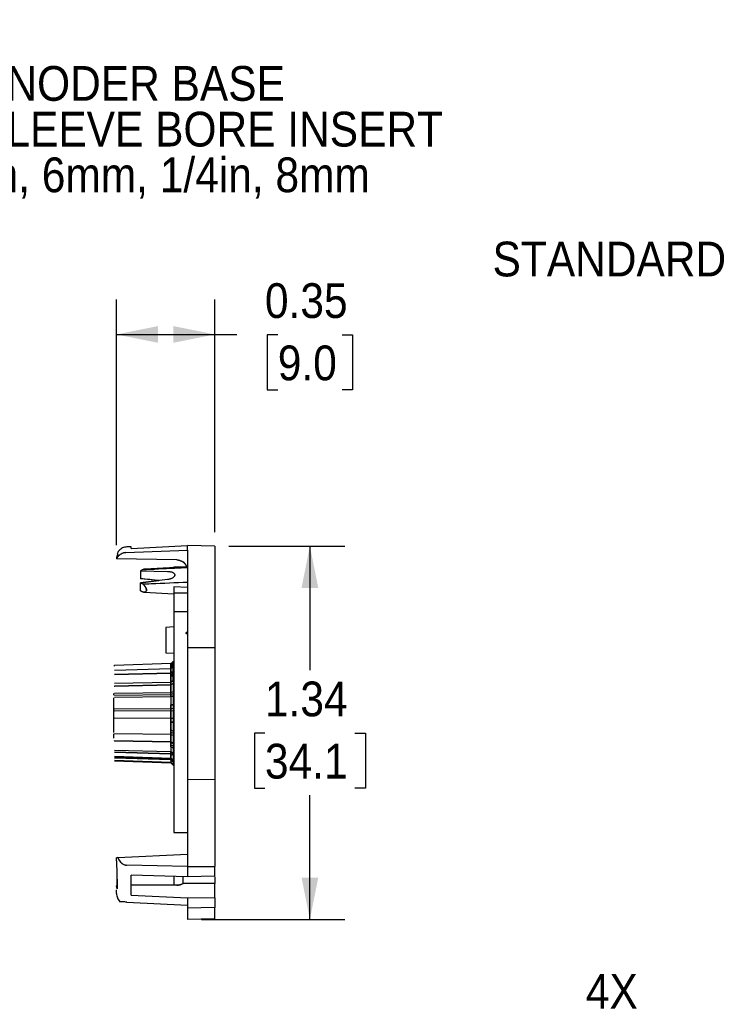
# Model space of a CAD drawing. Header units: inches. Extents: x 0.2 to 11, y 0 to 8.2.
# Tile 19 of 24: x 3.5 to 6, y 4.7 to 8.2. Entities that reach past the tile are written whole.
import ezdxf

# ---------------------------------------------------------------- set-up
doc = ezdxf.new("R2010")
doc.units = ezdxf.units.IN
doc.header["$MEASUREMENT"] = 0
doc.linetypes.add('SLD-Solid', pattern=[0])
doc.layers.add('DIMENSIONS', color=140, linetype='SLD-Solid', lineweight=25)
doc.layers.add('TEXT', color=140, linetype='SLD-Solid', lineweight=25)
doc.styles.add('SLDTEXTSTYLE0', font='GOTHIC.TTF', dxfattribs={"width": 0.913})
doc.dimstyles.new('SLDDIMSTYLE1', dxfattribs={"dimtxt": 0.125, "dimasz": 0.15, "dimexe": 0, "dimexo": 0.0625, "dimgap": 0.03125, "dimtad": 0, "dimtih": 1, "dimtoh": 1, "dimrnd": 1e-09, "dimzin": 12, "dimdsep": 46, "dimtxsty": 'SLDTEXTSTYLE0', "dimsah": 1, "dimcen": 0.09, "dimadec": 0, "dimazin": 3, "dimtfac": 1, "dimtofl": 0, "dimtmove": 0, "dimatfit": 3, "dimfxl": 0, "dimfrac": 2, "dimtolj": 1, "dimtzin": 12, "dimarcsym": 0})
doc.dimstyles.new('SLDDIMSTYLE5', dxfattribs={"dimtxt": 0.125, "dimasz": 0.15, "dimexe": 0, "dimexo": 0.0625, "dimgap": 0.03125, "dimtad": 0, "dimtih": 1, "dimtoh": 1, "dimrnd": 1e-09, "dimdsep": 46, "dimtxsty": 'SLDTEXTSTYLE0', "dimsah": 1, "dimcen": 0.09, "dimadec": 0, "dimazin": 2, "dimtfac": 1, "dimtofl": 0, "dimtmove": 0, "dimatfit": 3, "dimfxl": 0, "dimfrac": 2, "dimtolj": 1, "dimtzin": 12, "dimarcsym": 0})
doc.dimstyles.new('SLDDIMSTYLE9', dxfattribs={"dimtxt": 0.125, "dimasz": 0.15, "dimexe": 0, "dimexo": 0.0625, "dimgap": 0.03125, "dimtad": 0, "dimtih": 1, "dimtoh": 1, "dimrnd": 1e-09, "dimdsep": 46, "dimtxsty": 'SLDTEXTSTYLE0', "dimsah": 1, "dimcen": 0, "dimadec": 0, "dimazin": 2, "dimtfac": 1, "dimtofl": 0, "dimtmove": 0, "dimatfit": 3, "dimfxl": 0, "dimfrac": 2, "dimtolj": 1, "dimtzin": 12, "dimarcsym": 0})

# ---------------------------------------------------------------- blocks, each defined once
blk = doc.blocks.new('SW_NOTE_0')
at = {"layer": 'TEXT', "color": 0, "char_height": 0.125, "attachment_point": 1, "style": 'SLDTEXTSTYLE0'}
for s, insert in [('NOTE:', (0, 0.1597)), ('SELECT AND INSTALL DESIRED ENODER BASE', (0, -0.0047)), ('SELECT AND INSTALL DESIRED SLEEVE BORE INSERT', (0, -0.1691)), ('2mm, 3mm, 3/8in, 4mm, 3/16in, 5mm, 6mm, 1/4in, 8mm', (0, -0.3334))]:
    blk.add_mtext(s, dxfattribs=dict(at, insert=insert))
blk = doc.blocks.new('_D_5')
at = {"layer": 'DIMENSIONS'}
for p, q in [((4.2398, 6.3134), (4.6559, 6.3134)), ((4.5309, 6.3134), (4.5309, 5.8672)), ((4.3693, 5.6415), (4.3312, 5.6415)), ((4.3312, 5.6415), (4.3312, 5.443)), ((4.6926, 5.6415), (4.7307, 5.6415)), ((4.7307, 5.6415), (4.7307, 5.443)), ((4.3312, 5.443), (4.3693, 5.443)), ((4.5309, 4.9715), (4.5309, 5.4176)), ((4.7307, 5.443), (4.6926, 5.443)), ((4.1414, 4.9715), (4.6559, 4.9715))]:
    blk.add_line(p, q, dxfattribs=at)
for points in [[(4.5309, 6.3134), (4.5009, 6.1634), (4.5609, 6.1634)], [(4.5309, 4.9715), (4.5609, 5.1215), (4.5009, 5.1215)]]:
    blk.add_solid(points, dxfattribs=at)
at = {"layer": 'DIMENSIONS', "char_height": 0.125, "attachment_point": 1, "style": 'SLDTEXTSTYLE0'}
for s, insert in [('1.34', (4.3693, 5.8265)), ('34.1', (4.3693, 5.6027))]:
    blk.add_mtext(s, dxfattribs=dict(at, insert=insert))
blk = doc.blocks.new('_D_6')
at = {"layer": 'DIMENSIONS'}
for p, q in [((3.8355, 6.3174), (3.8355, 7.1995)), ((4.1898, 6.3634), (4.1898, 7.1995)), ((3.8355, 7.0745), (4.1898, 7.0745)), ((4.1898, 7.0745), (4.2678, 7.0745)), ((4.4155, 7.0735), (4.3774, 7.0735)), ((4.3774, 7.0735), (4.3774, 6.8751)), ((4.6464, 7.0735), (4.6845, 7.0735)), ((4.6845, 7.0735), (4.6845, 6.8751)), ((4.3774, 6.8751), (4.4155, 6.8751)), ((4.6845, 6.8751), (4.6464, 6.8751))]:
    blk.add_line(p, q, dxfattribs=at)
for points in [[(3.8355, 7.0745), (3.9855, 7.0445), (3.9855, 7.1045)], [(4.1898, 7.0745), (4.0398, 7.1045), (4.0398, 7.0445)]]:
    blk.add_solid(points, dxfattribs=at)
at = {"layer": 'DIMENSIONS', "char_height": 0.125, "attachment_point": 1, "style": 'SLDTEXTSTYLE0'}
for s, insert in [('0.35', (4.3693, 7.2586)), ('9.0', (4.4155, 7.0347))]:
    blk.add_mtext(s, dxfattribs=dict(at, insert=insert))
blk = doc.blocks.new('_D_15')
at = {"layer": 'DIMENSIONS'}
for p, q in [((4.9323, 4.0114), (5.0825, 4.5719)), ((5.0825, 4.5719), (5.3012, 4.5719)), ((5.5042, 4.4286), (5.4661, 4.4286)), ((5.4661, 4.4286), (5.4661, 4.2301)), ((5.7351, 4.4286), (5.7731, 4.4286)), ((5.7731, 4.4286), (5.7731, 4.2301)), ((5.4661, 4.2301), (5.5042, 4.2301)), ((5.7731, 4.2301), (5.7351, 4.2301))]:
    blk.add_line(p, q, dxfattribs=at)
blk.add_solid([(4.9323, 4.0114), (5.0001, 4.1485), (4.9421, 4.164)], dxfattribs=at)
at = {"layer": 'DIMENSIONS', "char_height": 0.125, "attachment_point": 1, "style": 'SLDTEXTSTYLE0'}
for s, insert in [('4X', (5.5226, 4.7753)), ('%%c', (5.3637, 4.6136)), ('0.08', (5.5522, 4.6136)), ('2.0', (5.5042, 4.3898))]:
    blk.add_mtext(s, dxfattribs=dict(at, insert=insert))

msp = doc.modelspace()

# ---------------------------------------------------------------- linework, layer by layer
for p, q in [((3.8886, 6.3114), (3.8726, 6.3105)), ((3.8886, 6.3114), (3.8726, 6.3105)), ((3.8886, 6.3053), (4.0914, 6.3155)), ((3.8886, 6.3053), (4.0914, 6.3155)), ((3.8886, 6.3053), (3.8886, 6.3114)), ((3.8886, 6.3053), (3.8886, 6.3114)), ((4.0914, 6.2987), (4.0914, 6.3155)), ((4.1898, 6.3134), (4.0914, 6.3153)), ((4.1898, 6.3134), (4.0914, 6.3153)), ((4.1898, 6.3134), (4.1898, 5.9468)), ((4.1898, 6.3134), (4.1898, 5.9478)), ((4.0527, 6.2636), (3.8355, 6.2674)), ((3.8381, 6.2858), (3.8406, 6.2845)), ((3.8696, 6.2899), (4.0914, 6.2987)), ((3.8696, 6.2899), (4.0914, 6.2987)), ((4.0914, 6.2985), (4.0914, 6.2987)), ((4.0914, 6.2985), (4.0914, 5.9472)), ((4.0914, 6.2353), (3.9296, 6.2278)), ((4.0914, 6.2387), (3.9383, 6.2307)), ((4.0914, 6.2387), (3.9385, 6.2307)), ((4.0414, 6.2393), (4.0914, 6.2393)), ((4.0414, 6.2393), (4.0414, 6.2361)), ((4.0414, 6.2393), (4.0414, 6.2361)), ((3.9296, 6.2278), (3.9221, 6.2243)), ((3.9221, 6.2243), (4.0195, 6.2226)), ((3.9221, 6.2243), (3.9221, 6.1963)), ((3.9221, 6.2243), (4.0195, 6.2226)), ((3.9883, 6.1892), (3.9221, 6.1963)), ((4.0195, 6.1931), (3.9221, 6.181)), ((4.0195, 6.1931), (3.9221, 6.181)), ((3.9221, 6.181), (3.9883, 6.1892)), ((3.9221, 6.1531), (3.9221, 6.181)), ((3.9221, 6.181), (3.929, 6.1774)), ((3.929, 6.1774), (4.0914, 6.1842)), ((4.0914, 6.1646), (4.0414, 6.1666)), ((4.0414, 6.1666), (4.0414, 6.1451)), ((4.0914, 6.1646), (4.0414, 6.1666)), ((3.9221, 6.1531), (3.9266, 6.1503)), ((3.9348, 6.1477), (4.0414, 6.1421)), ((3.9348, 6.1477), (4.0414, 6.1421)), ((4.0414, 6.1451), (4.0914, 6.1451)), ((4.0914, 6.0773), (4.0414, 6.0773)), ((4.0414, 6.0773), (4.0414, 5.9348)), ((4.0414, 6.0229), (4.0126, 6.0214)), ((4.0414, 6.0229), (4.0126, 6.0214)), ((4.0126, 6.0214), (4.0126, 5.9297)), ((4.1898, 5.9478), (4.0914, 5.9472)), ((4.1898, 5.9478), (4.1898, 5.8345)), ((4.0126, 5.9297), (4.0414, 5.9282)), ((4.0126, 5.9297), (4.0414, 5.9282)), ((4.0414, 5.9348), (4.0414, 5.9038)), ((4.0914, 5.9472), (4.0914, 5.8345)), ((4.031, 5.8911), (3.8282, 5.884)), ((4.0316, 5.8917), (4.031, 5.8911)), ((4.031, 5.8911), (4.031, 5.8492)), ((4.031, 5.8878), (4.031, 5.8568)), ((4.031, 5.8869), (4.031, 5.7798)), ((4.031, 5.8243), (4.031, 5.8868)), ((4.031, 5.8851), (4.031, 5.787)), ((4.031, 5.8725), (4.0392, 5.8802)), ((4.0392, 5.892), (4.0316, 5.8844)), ((4.0334, 5.8917), (4.0316, 5.8917)), ((4.0316, 5.8844), (4.0316, 5.8917)), ((4.0316, 5.8797), (4.0392, 5.8863)), ((4.0316, 5.8724), (4.0316, 5.8859)), ((4.0316, 5.8769), (4.0392, 5.8833)), ((4.0392, 5.8798), (4.0316, 5.8724)), ((4.0316, 5.8485), (4.0316, 5.8797)), ((4.0316, 5.8432), (4.0316, 5.8769)), ((4.032, 5.8917), (4.0392, 5.8989)), ((4.0392, 5.8948), (4.0324, 5.8879)), ((4.0328, 5.8903), (4.0392, 5.8965)), ((4.0329, 5.8904), (4.0392, 5.8965)), ((4.0392, 5.8975), (4.0333, 5.8916)), ((4.0392, 5.8975), (4.0333, 5.8916)), ((4.0392, 5.8975), (4.0333, 5.8916)), ((4.0392, 5.8975), (4.0333, 5.8916)), ((4.0392, 5.8989), (4.0414, 5.899)), ((4.0414, 5.8975), (4.0392, 5.8975)), ((4.0414, 5.8975), (4.0392, 5.8975)), ((4.0414, 5.8975), (4.0392, 5.8975)), ((4.0414, 5.8975), (4.0392, 5.8975)), ((4.0392, 5.8965), (4.0392, 5.8975)), ((4.0392, 5.8965), (4.0392, 5.8975)), ((4.0392, 5.8975), (4.0392, 5.8863)), ((4.0392, 5.8975), (4.0392, 5.8833)), ((4.0414, 5.8966), (4.0392, 5.8965)), ((4.0392, 5.8965), (4.0414, 5.8966)), ((4.0392, 5.8948), (4.0392, 5.8631)), ((4.0392, 5.8948), (4.0414, 5.8948)), ((4.0392, 5.8948), (4.0414, 5.8948)), ((4.0392, 5.8948), (4.0414, 5.8948)), ((4.0414, 5.8948), (4.0392, 5.8948)), ((4.0414, 5.8921), (4.0392, 5.892)), ((4.0392, 5.892), (4.0392, 5.8522)), ((4.0392, 5.8863), (4.0414, 5.8864)), ((4.0392, 5.8833), (4.0414, 5.8834)), ((4.0392, 5.8802), (4.0392, 5.8297)), ((4.0392, 5.8802), (4.0414, 5.8802)), ((4.0414, 5.8798), (4.0392, 5.8798)), ((4.0392, 5.8289), (4.0392, 5.8798)), ((4.0414, 5.9038), (4.0414, 5.2837)), ((4.031, 5.8725), (3.8282, 5.8658)), ((4.031, 5.8568), (3.8282, 5.8513)), ((4.031, 5.8568), (3.8282, 5.8513)), ((4.031, 5.8568), (3.8282, 5.8513)), ((3.8282, 5.8513), (4.031, 5.8568)), ((4.031, 5.8725), (4.031, 5.6945)), ((4.031, 5.8568), (4.0392, 5.8631)), ((4.031, 5.8568), (4.0392, 5.8631)), ((4.031, 5.8568), (4.0392, 5.8631)), ((4.0392, 5.8631), (4.031, 5.8568)), ((4.0392, 5.8551), (4.0316, 5.8485)), ((4.0392, 5.8497), (4.0316, 5.8432)), ((4.0392, 5.8631), (4.0414, 5.8631)), ((4.0392, 5.8631), (4.0414, 5.8631)), ((4.0392, 5.8631), (4.0414, 5.8631)), ((4.0414, 5.8631), (4.0392, 5.8631)), ((4.0414, 5.8552), (4.0392, 5.8551)), ((4.0392, 5.8551), (4.0392, 5.7899)), ((4.0414, 5.8498), (4.0392, 5.8497)), ((4.0392, 5.8497), (4.0392, 5.7823)), ((3.8278, 5.8096), (3.8282, 5.8096)), ((3.8279, 5.8096), (3.8282, 5.8096)), ((3.8279, 5.8096), (3.8282, 5.8096)), ((3.8279, 5.8096), (3.8282, 5.8096)), ((3.8282, 5.8202), (4.031, 5.8243)), ((3.8282, 5.8096), (4.031, 5.8141)), ((3.8282, 5.8096), (4.031, 5.8141)), ((3.8282, 5.8096), (4.031, 5.8141)), ((4.031, 5.8141), (3.8282, 5.8096)), ((4.031, 5.8243), (4.0392, 5.8289)), ((4.0392, 5.8194), (4.031, 5.8141)), ((4.0392, 5.8194), (4.031, 5.8141)), ((4.0392, 5.8194), (4.031, 5.8141)), ((4.031, 5.8141), (4.0392, 5.8194)), ((4.031, 5.8141), (4.031, 5.6094)), ((4.0316, 5.8259), (4.0392, 5.8297)), ((4.0316, 5.7711), (4.0316, 5.8259)), ((4.0392, 5.8297), (4.0414, 5.8297)), ((4.0414, 5.829), (4.0392, 5.8289)), ((4.0414, 5.8195), (4.0392, 5.8194)), ((4.0414, 5.8195), (4.0392, 5.8194)), ((4.0414, 5.8195), (4.0392, 5.8194)), ((4.0392, 5.8194), (4.0414, 5.8195)), ((4.0392, 5.8194), (4.0392, 5.7433)), ((4.0914, 5.8345), (4.0914, 5.5892)), ((4.1898, 5.8345), (4.1898, 5.5892)), ((3.8263, 5.777), (3.8263, 5.7839)), ((3.8263, 5.7774), (3.8263, 5.7839)), ((3.8282, 5.7846), (4.031, 5.787)), ((3.8282, 5.7776), (4.031, 5.7798)), ((4.031, 5.7718), (3.8282, 5.7689)), ((4.0392, 5.7899), (4.031, 5.787)), ((4.0392, 5.7823), (4.031, 5.7798)), ((4.031, 5.7718), (4.0392, 5.7752)), ((4.031, 5.7718), (4.031, 5.5744)), ((4.0392, 5.7749), (4.0316, 5.7711)), ((4.0414, 5.7899), (4.0392, 5.7899)), ((4.0414, 5.7823), (4.0392, 5.7823)), ((4.0392, 5.7752), (4.0392, 5.6934)), ((4.0392, 5.7752), (4.0414, 5.7752)), ((4.0414, 5.775), (4.0392, 5.7749)), ((4.0392, 5.7749), (4.0392, 5.6931)), ((3.8263, 5.6435), (3.8263, 5.7678)), ((4.0316, 5.6803), (4.0316, 5.7433)), ((4.0316, 5.7433), (4.0392, 5.7433)), ((4.0414, 5.7433), (4.0392, 5.7433)), ((4.0414, 5.7433), (4.0392, 5.7433)), ((4.0414, 5.7433), (4.0392, 5.7433)), ((4.0392, 5.7433), (4.0414, 5.7433)), ((4.031, 5.7289), (3.8282, 5.7276)), ((4.031, 5.7209), (3.8282, 5.72)), ((4.031, 5.7289), (4.0392, 5.7303)), ((4.031, 5.7289), (4.031, 5.551)), ((4.031, 5.7209), (4.0392, 5.722)), ((4.031, 5.7209), (4.031, 5.5478)), ((4.0392, 5.7303), (4.0392, 5.6485)), ((4.0392, 5.7303), (4.0414, 5.7303)), ((4.0392, 5.722), (4.0392, 5.6407)), ((4.0392, 5.722), (4.0414, 5.722)), ((3.8282, 5.6958), (4.031, 5.6945)), ((4.0392, 5.6931), (4.031, 5.6945)), ((4.0316, 5.6954), (4.0392, 5.6934)), ((4.0316, 5.6347), (4.0316, 5.6954)), ((4.0392, 5.6803), (4.0316, 5.6803)), ((4.0392, 5.6934), (4.0414, 5.6934)), ((4.0414, 5.6931), (4.0392, 5.6931)), ((4.0392, 5.6803), (4.0392, 5.6041)), ((4.0392, 5.6803), (4.0414, 5.6803)), ((4.0392, 5.6803), (4.0414, 5.6803)), ((4.0392, 5.6803), (4.0414, 5.6803)), ((4.0414, 5.6803), (4.0392, 5.6803)), ((3.8263, 5.6235), (3.8263, 5.6386)), ((4.031, 5.6364), (3.8282, 5.6389)), ((4.031, 5.6364), (4.031, 5.5342)), ((4.031, 5.6364), (4.0392, 5.6335)), ((4.0316, 5.6523), (4.0392, 5.6485)), ((4.0316, 5.5976), (4.0316, 5.6523)), ((4.0316, 5.6448), (4.0392, 5.6407)), ((4.0316, 5.5915), (4.0316, 5.6448)), ((4.0392, 5.6327), (4.0316, 5.6347)), ((4.0392, 5.6485), (4.0414, 5.6484)), ((4.0392, 5.6407), (4.0414, 5.6407)), ((4.0392, 5.6335), (4.0392, 5.5683)), ((4.0392, 5.6335), (4.0414, 5.6335)), ((4.0392, 5.6327), (4.0392, 5.5677)), ((4.0414, 5.6326), (4.0392, 5.6327)), ((3.8282, 5.6139), (3.8279, 5.614)), ((3.8282, 5.6139), (3.8279, 5.614)), ((4.031, 5.6094), (3.8282, 5.6139)), ((4.031, 5.6094), (3.8282, 5.6139)), ((4.031, 5.6094), (3.8282, 5.6139)), ((3.8282, 5.6139), (4.031, 5.6094)), ((4.031, 5.6094), (4.0392, 5.6041)), ((4.031, 5.6094), (4.0392, 5.6041)), ((4.031, 5.6094), (4.0392, 5.6041)), ((4.0392, 5.6041), (4.031, 5.6094)), ((4.0392, 5.5938), (4.0316, 5.5976)), ((4.0392, 5.6041), (4.0414, 5.6041)), ((4.0392, 5.6041), (4.0414, 5.6041)), ((4.0392, 5.6041), (4.0414, 5.6041)), ((4.0414, 5.6041), (4.0392, 5.6041)), ((4.0392, 5.5938), (4.0392, 5.5433)), ((4.0414, 5.5937), (4.0392, 5.5938)), ((3.8282, 5.5803), (4.031, 5.5744)), ((3.8282, 5.5722), (4.031, 5.5667)), ((3.8282, 5.5722), (4.031, 5.5667)), ((3.8282, 5.5722), (4.031, 5.5667)), ((4.031, 5.5667), (3.8282, 5.5722)), ((4.0392, 5.5677), (4.031, 5.5744)), ((4.0392, 5.5605), (4.031, 5.5667)), ((4.031, 5.5667), (4.031, 5.5342)), ((4.0392, 5.5605), (4.031, 5.5667)), ((4.0392, 5.5605), (4.031, 5.5667)), ((4.0392, 5.5605), (4.031, 5.5667)), ((4.0392, 5.5875), (4.0316, 5.5915)), ((4.0316, 5.575), (4.0392, 5.5683)), ((4.0316, 5.5438), (4.0316, 5.575)), ((4.0392, 5.5875), (4.0392, 5.54)), ((4.0414, 5.5874), (4.0392, 5.5875)), ((4.0392, 5.5683), (4.0414, 5.5683)), ((4.0414, 5.5676), (4.0392, 5.5677)), ((4.0414, 5.5604), (4.0392, 5.5605)), ((4.0392, 5.5605), (4.0392, 5.5288)), ((4.0414, 5.5604), (4.0392, 5.5605)), ((4.0414, 5.5604), (4.0392, 5.5605)), ((4.0392, 5.5605), (4.0414, 5.5604)), ((4.0914, 5.5892), (4.0914, 5.4739)), ((4.1898, 5.5892), (4.1898, 5.4733)), ((3.8282, 5.5577), (4.031, 5.551)), ((3.8282, 5.5545), (4.031, 5.5478)), ((4.031, 5.5447), (3.8282, 5.5512)), ((4.031, 5.5351), (3.8282, 5.5421)), ((4.031, 5.5345), (3.8282, 5.5415)), ((3.8282, 5.5413), (4.031, 5.5342)), ((3.8282, 5.5413), (4.031, 5.5342)), ((3.8282, 5.5413), (4.031, 5.5342)), ((3.8282, 5.5413), (4.031, 5.5342)), ((3.8282, 5.5413), (4.031, 5.5342)), ((3.8282, 5.5413), (4.031, 5.5342)), ((3.8282, 5.5413), (4.031, 5.5342)), ((3.8282, 5.5413), (4.031, 5.5342)), ((4.0392, 5.5433), (4.031, 5.551)), ((4.0392, 5.54), (4.031, 5.5478)), ((4.031, 5.5447), (4.0392, 5.5373)), ((4.031, 5.5447), (4.031, 5.5342)), ((4.031, 5.5351), (4.0392, 5.527)), ((4.031, 5.5351), (4.031, 5.5342)), ((4.0392, 5.5264), (4.031, 5.5345)), ((4.031, 5.5342), (4.031, 5.5345)), ((4.031, 5.5342), (4.0316, 5.5336)), ((4.031, 5.5342), (4.0316, 5.5336)), ((4.031, 5.5342), (4.0316, 5.5336)), ((4.031, 5.5342), (4.0316, 5.5336)), ((4.031, 5.5342), (4.0392, 5.5261)), ((4.031, 5.5342), (4.0392, 5.5261)), ((4.031, 5.5342), (4.0392, 5.5261)), ((4.031, 5.5342), (4.0392, 5.5261)), ((4.0392, 5.5372), (4.0316, 5.5438)), ((4.0316, 5.5336), (4.0316, 5.5364)), ((4.0316, 5.5364), (4.0392, 5.5288)), ((4.0414, 5.5432), (4.0392, 5.5433)), ((4.0414, 5.5399), (4.0392, 5.54)), ((4.0392, 5.5373), (4.0414, 5.5372)), ((4.0392, 5.5373), (4.0392, 5.5261)), ((4.0392, 5.5372), (4.0392, 5.5261)), ((4.0414, 5.5371), (4.0392, 5.5372)), ((4.0414, 5.5287), (4.0392, 5.5288)), ((4.0414, 5.5287), (4.0392, 5.5288)), ((4.0414, 5.5287), (4.0392, 5.5288)), ((4.0392, 5.5288), (4.0414, 5.5287)), ((4.0392, 5.527), (4.0414, 5.5269)), ((4.0392, 5.527), (4.0392, 5.5261)), ((4.0392, 5.5264), (4.0414, 5.5263)), ((4.0392, 5.5261), (4.0392, 5.5264)), ((4.0392, 5.5261), (4.0414, 5.526)), ((4.0392, 5.5261), (4.0414, 5.526)), ((4.0392, 5.5261), (4.0414, 5.526)), ((4.0392, 5.5261), (4.0414, 5.526)), ((4.0914, 5.4739), (4.0914, 5.1613)), ((4.1898, 5.4733), (4.0914, 5.4739)), ((4.1898, 5.4733), (4.1898, 5.162)), ((4.0414, 5.2837), (4.0914, 5.2837)), ((3.8405, 5.1933), (4.0914, 5.2064)), ((3.8405, 5.1933), (3.8355, 5.193)), ((3.8355, 5.1824), (3.8355, 5.193)), ((3.8355, 5.1824), (3.8355, 5.193)), ((3.8355, 5.1824), (3.8355, 5.1621)), ((3.8355, 5.1824), (3.8355, 5.1621)), ((3.8355, 5.1621), (3.8372, 5.1529)), ((3.8355, 5.1621), (3.8372, 5.1529)), ((3.8372, 5.1529), (3.8377, 5.0811)), ((4.0914, 5.1616), (3.8728, 5.1663)), ((4.0914, 5.1616), (3.8728, 5.1663)), ((4.0914, 5.1613), (4.1898, 5.162)), ((4.0914, 5.1613), (4.1898, 5.162)), ((4.0914, 5.1613), (4.0914, 5.1239)), ((4.0914, 5.1613), (4.0914, 5.1239)), ((4.1898, 5.1264), (4.1898, 5.162)), ((4.1898, 5.1264), (4.1898, 5.162)), ((3.8886, 5.0589), (3.8886, 5.1306)), ((4.0914, 5.1245), (3.8886, 5.1306)), ((4.0914, 5.1245), (3.8886, 5.1306)), ((4.0414, 5.1243), (4.0414, 5.0944)), ((4.1898, 5.1007), (4.0754, 5.1003)), ((4.1898, 5.1264), (4.0914, 5.1239)), ((4.1898, 5.1264), (4.0914, 5.1239)), ((4.1898, 5.1243), (4.1898, 5.1007)), ((4.1898, 5.0484), (4.1898, 5.1007)), ((3.8355, 5.0937), (3.8355, 5.0915)), ((3.8355, 5.0937), (3.8373, 5.0937)), ((3.8377, 5.0811), (3.8355, 5.0915)), ((3.8377, 5.0811), (3.8355, 5.0915)), ((3.8356, 5.0649), (3.8355, 5.0771)), ((3.8356, 5.0649), (3.8355, 5.0771)), ((4.0527, 5.0944), (3.8886, 5.0939)), ((3.8728, 5.0335), (4.0914, 5.0221)), ((3.8728, 5.0335), (4.0914, 5.0221)), ((3.8886, 5.0589), (4.0914, 5.0485)), ((3.8886, 5.0589), (4.0914, 5.0485)), ((4.0914, 5.0485), (4.0914, 5.0479)), ((4.0914, 5.0485), (4.0914, 5.0479)), ((4.1898, 5.0484), (4.0914, 5.0479)), ((4.1898, 5.0484), (4.0914, 5.0479)), ((4.0914, 5.0479), (4.0914, 5.0123)), ((4.1898, 5.0484), (4.1898, 5.014)), ((4.1898, 5.014), (4.0914, 5.0123)), ((4.0914, 5.0123), (4.0914, 4.991)), ((4.1898, 4.991), (4.1898, 5.014)), ((4.0914, 4.991), (4.0914, 4.9715)), ((4.1898, 4.9732), (4.0914, 4.9715)), ((4.1898, 4.9732), (4.1898, 4.991))]:
    msp.add_line(p, q)
for centre, radius, start, end in [((4.052, 6.2243), 0.0394, 22.5009, 89), ((3.8283, 5.882), 0.00197, 92, 180)]:
    msp.add_arc(centre, radius, start, end)
for centre, major_axis, ratio, start_param, end_param in [((3.9309, 6.2142), (0.0144, 0.0143), 0.577262, 0.571046, 1.125579), ((3.9085, 5.7266), (0.4918, 0.4908), 0.577262, 1.010954, 1.024262), ((2.6481, 5.8234), (4.2637, -0.3051), 0.113196, 1.259134, 1.275466), ((3.9085, 5.6969), (0.4918, -0.4908), 0.577262, 2.057427, 2.069542), ((3.9273, 6.1641), (0.0142, -0.0142), 0.577262, 5.191095, 8.275459), ((3.8505, 5.7259), (0.4678, -0.4669), 0.577262, 1.952018, 1.960425), ((4.052, 5.1258), (0.0394, -0.0011), 0.797319, 4.752942, 5.371734), ((4.052, -8.1093), (0.0007, 16.2162), 0.002427, 5.664426, 5.666978)]:
    msp.add_ellipse(centre, major_axis=major_axis, ratio=ratio, start_param=start_param, end_param=end_param)
for points, knots in [([(3.8726, 6.3105), (3.8676, 6.3097), (3.8598, 6.3085), (3.8507, 6.3028), (3.8446, 6.2971), (3.8404, 6.2912), (3.8388, 6.2872), (3.8383, 6.2857)], [0, 0, 0, 0, 0.338386, 0.521337, 0.708417, 0.895497, 1, 1, 1, 1]), ([(3.8726, 6.3105), (3.8676, 6.3097), (3.8598, 6.3085), (3.8507, 6.3028), (3.8446, 6.2971), (3.8404, 6.2912), (3.8388, 6.2872), (3.8383, 6.2857)], [0, 0, 0, 0, 0.3383945, 0.5213497, 0.7084338, 0.8955178, 1, 1, 1, 1]), ([(3.8696, 6.2899), (3.8685, 6.2898), (3.8664, 6.2897), (3.8631, 6.2891), (3.8599, 6.2883), (3.8568, 6.2872), (3.8538, 6.2858), (3.8509, 6.2843), (3.8482, 6.2824), (3.8456, 6.2803), (3.8431, 6.2781), (3.8408, 6.2756), (3.8387, 6.2729), (3.8372, 6.2706), (3.8362, 6.2687), (3.8357, 6.2678), (3.8355, 6.2674)], [0, 0, 0, 0, 0.075531, 0.151607, 0.229381, 0.307733, 0.38326, 0.459295, 0.536898, 0.615027, 0.692759, 0.770995, 0.850786, 0.931098, 0.965529, 1, 1, 1, 1]), ([(3.8696, 6.2899), (3.8661, 6.2895), (3.8589, 6.2886), (3.8493, 6.2836), (3.841, 6.2767), (3.8373, 6.2705), (3.8355, 6.2674)], [0, 0, 0, 0, 0.248333, 0.499425, 0.748042, 1, 1, 1, 1]), ([(3.8406, 6.2845), (3.84, 6.2836), (3.839, 6.2816), (3.8377, 6.2785), (3.8367, 6.2752), (3.8361, 6.2723), (3.8356, 6.2697), (3.8355, 6.2682), (3.8355, 6.2674)], [0, 0, 0, 0, 0.184211, 0.369712, 0.559264, 0.750208, 0.874908, 1, 1, 1, 1]), ([(3.8406, 6.2845), (3.8392, 6.2818), (3.8365, 6.2764), (3.8358, 6.2704), (3.8355, 6.2674)], [0, 0, 0, 0, 0.499505, 1, 1, 1, 1]), ([(3.8381, 6.2858), (3.8381, 6.2858), (3.8381, 6.2858), (3.8386, 6.2855), (3.8394, 6.2852), (3.8402, 6.2848), (3.8406, 6.2845)], [0, 0, 0, 0, 0.198688, 0.465601, 0.732761, 1, 1, 1, 1]), ([(4.0914, 6.2353), (4.0756, 6.2346), (4.0216, 6.2321), (3.9677, 6.2296), (3.9296, 6.2278)], [0, 0, 0, 0, 0.293357, 1, 1, 1, 1]), ([(3.9383, 6.2304), (3.9376, 6.2305), (3.9369, 6.2306), (3.936, 6.2304), (3.9354, 6.2302), (3.9333, 6.2297), (3.9312, 6.2286), (3.9296, 6.2278)], [0, 0, 0, 0, 0.2608639, 0.266437, 0.315876, 0.4579508, 1, 1, 1, 1]), ([(4.0527, 6.2636), (4.0564, 6.2632), (4.064, 6.2625), (4.0744, 6.2572), (4.0832, 6.2495), (4.0867, 6.2427), (4.0884, 6.2393)], [0, 0, 0, 0, 0.244773, 0.500167, 0.755467, 1, 1, 1, 1]), ([(4.0195, 6.2226), (4.0228, 6.2224), (4.0294, 6.2219), (4.0375, 6.2194), (4.0432, 6.2156), (4.0457, 6.2109), (4.0447, 6.2057), (4.0405, 6.2007), (4.0335, 6.1965), (4.026, 6.194), (4.0211, 6.1933), (4.0195, 6.1931)], [0, 0, 0, 0, 0.118221, 0.23644, 0.354681, 0.472524, 0.589822, 0.706967, 0.824505, 0.942582, 1, 1, 1, 1]), ([(4.0195, 6.2226), (4.023, 6.2223), (4.0299, 6.2219), (4.0383, 6.219), (4.0439, 6.2149), (4.0458, 6.2097), (4.0439, 6.2042), (4.0384, 6.1991), (4.0299, 6.195), (4.023, 6.1937), (4.0195, 6.1931)], [0, 0, 0, 0, 0.12518, 0.250021, 0.375103, 0.499911, 0.624902, 0.749747, 0.874494, 1, 1, 1, 1]), ([(3.9413, 6.1645), (3.9419, 6.1632), (3.9431, 6.1606), (3.9437, 6.1571), (3.9437, 6.1546), (3.9431, 6.1521), (3.9416, 6.1496), (3.9385, 6.1479), (3.9351, 6.1476), (3.931, 6.1482), (3.9283, 6.1495), (3.9266, 6.1503)], [0, 0, 0, 0, 0.107066, 0.205189, 0.261287, 0.319056, 0.443103, 0.570167, 0.72691, 0.825587, 1, 1, 1, 1]), ([(3.929, 6.1774), (3.9394, 6.1778), (3.9935, 6.1801), (4.0477, 6.1824), (4.0914, 6.1842)], [0, 0, 0, 0, 0.19267, 1, 1, 1, 1]), ([(3.936, 6.1717), (3.9371, 6.1706), (3.939, 6.1684), (3.9406, 6.1657), (3.9413, 6.1645)], [0, 0, 0, 0, 0.5378921, 1, 1, 1, 1]), ([(4.0914, 5.9962), (4.0903, 5.9967), (4.0887, 5.9975), (4.087, 5.9989), (4.0862, 6), (4.0861, 6.0011), (4.0864, 6.002), (4.0873, 6.0033), (4.0891, 6.0045), (4.0906, 6.0053), (4.0914, 6.0056)], [0, 0, 0, 0, 0.239122, 0.343187, 0.448463, 0.511191, 0.573911, 0.665619, 0.84222, 1, 1, 1, 1]), ([(4.0324, 5.8879), (4.0341, 5.8896), (4.0364, 5.8919), (4.0386, 5.8942), (4.0392, 5.8948)], [0, 0, 0, 0, 0.75024, 1, 1, 1, 1]), ([(4.0324, 5.8879), (4.0341, 5.8896), (4.0364, 5.8919), (4.0386, 5.8942), (4.0392, 5.8948)], [0, 0, 0, 0, 0.75024, 1, 1, 1, 1]), ([(4.0324, 5.8879), (4.0341, 5.8896), (4.0364, 5.8919), (4.0386, 5.8942), (4.0392, 5.8948)], [0, 0, 0, 0, 0.75024, 1, 1, 1, 1]), ([(4.0392, 5.7433), (4.0386, 5.7433), (4.0361, 5.7433), (4.0336, 5.7433), (4.0316, 5.7433)], [0, 0, 0, 0, 0.223108, 1, 1, 1, 1]), ([(4.0392, 5.7433), (4.0386, 5.7433), (4.0361, 5.7433), (4.0336, 5.7433), (4.0316, 5.7433)], [0, 0, 0, 0, 0.223108, 1, 1, 1, 1]), ([(4.0392, 5.7433), (4.0386, 5.7433), (4.0361, 5.7433), (4.0336, 5.7433), (4.0316, 5.7433)], [0, 0, 0, 0, 0.223108, 1, 1, 1, 1]), ([(4.0316, 5.6803), (4.0336, 5.6803), (4.0361, 5.6803), (4.0386, 5.6803), (4.0392, 5.6803)], [0, 0, 0, 0, 0.776892, 1, 1, 1, 1]), ([(4.0316, 5.6803), (4.0336, 5.6803), (4.0361, 5.6803), (4.0386, 5.6803), (4.0392, 5.6803)], [0, 0, 0, 0, 0.776892, 1, 1, 1, 1]), ([(4.0316, 5.6803), (4.0336, 5.6803), (4.0361, 5.6803), (4.0386, 5.6803), (4.0392, 5.6803)], [0, 0, 0, 0, 0.776892, 1, 1, 1, 1]), ([(4.0392, 5.5288), (4.0386, 5.5293), (4.0361, 5.5319), (4.0336, 5.5344), (4.0316, 5.5364)], [0, 0, 0, 0, 0.223108, 1, 1, 1, 1]), ([(4.0392, 5.5288), (4.0386, 5.5293), (4.0361, 5.5319), (4.0336, 5.5344), (4.0316, 5.5364)], [0, 0, 0, 0, 0.223108, 1, 1, 1, 1]), ([(4.0392, 5.5288), (4.0386, 5.5293), (4.0361, 5.5319), (4.0336, 5.5344), (4.0316, 5.5364)], [0, 0, 0, 0, 0.223108, 1, 1, 1, 1]), ([(3.8405, 5.1933), (3.8385, 5.1932), (3.8361, 5.1931), (3.8356, 5.193), (3.8355, 5.193)], [0, 0, 0, 0, 0.810756, 1, 1, 1, 1]), ([(3.8405, 5.1933), (3.8436, 5.1872), (3.8483, 5.1778), (3.8598, 5.169), (3.8678, 5.1665), (3.8722, 5.1663), (3.8728, 5.1663)], [0, 0, 0, 0, 0.451564, 0.703709, 0.957577, 1, 1, 1, 1]), ([(3.8405, 5.1933), (3.8422, 5.1898), (3.8452, 5.183), (3.8525, 5.1745), (3.8616, 5.1679), (3.8691, 5.1669), (3.8728, 5.1663)], [0, 0, 0, 0, 0.259972, 0.499196, 0.749911, 1, 1, 1, 1]), ([(3.8372, 5.1529), (3.8369, 5.1367), (3.8365, 5.1125), (3.8374, 5.0889), (3.8377, 5.0811)], [0, 0, 0, 0, 0.6723, 1, 1, 1, 1]), ([(3.8356, 5.0649), (3.8364, 5.0592), (3.8379, 5.0481), (3.8447, 5.0392), (3.848, 5.0348)], [0, 0, 0, 0, 0.5090394, 1, 1, 1, 1]), ([(3.8356, 5.0649), (3.8363, 5.0593), (3.8379, 5.0482), (3.8446, 5.0393), (3.848, 5.0348)], [0, 0, 0, 0, 0.500384, 1, 1, 1, 1]), ([(3.8728, 5.0335), (3.8705, 5.0337), (3.866, 5.0339), (3.8586, 5.0343), (3.8526, 5.0346), (3.8493, 5.0348), (3.848, 5.0348)], [0, 0, 0, 0, 0.204672, 0.408322, 0.758362, 1, 1, 1, 1]), ([(3.8728, 5.0335), (3.8702, 5.0337), (3.8646, 5.034), (3.8553, 5.0345), (3.8509, 5.0347), (3.848, 5.0348)], [0, 0, 0, 0, 0.237064, 0.500688, 1, 1, 1, 1])]:
    msp.add_open_spline(points, degree=3, knots=knots)
for points in [[(4.0414, 6.1666), (4.0414, 6.151), (4.0414, 6.1198), (4.0414, 6.0637), (4.0414, 6.0024), (4.0414, 5.9573), (4.0414, 5.9348)], [(4.0126, 6.0214), (4.0126, 6.0207), (4.0126, 6.0193), (4.0126, 6.0087), (4.0126, 5.9936), (4.0126, 5.9816), (4.0126, 5.9755)], [(4.0126, 5.9755), (4.0126, 5.9695), (4.0126, 5.9575), (4.0126, 5.9423), (4.0126, 5.9317), (4.0126, 5.9304), (4.0126, 5.9297)], [(4.0414, 5.9348), (4.0414, 5.9298), (4.0414, 5.9198), (4.0414, 5.9092), (4.0414, 5.9038)], [(3.8886, 5.0589), (3.8886, 5.0699), (3.8886, 5.092), (3.8886, 5.1177), (3.8886, 5.1306)], [(4.0754, 5.1003), (4.0719, 5.0986), (4.0649, 5.0953), (4.0568, 5.0947), (4.0527, 5.0944)]]:
    msp.add_open_spline(points, degree=3)

# ---------------------------------------------------------------- block references
at = {"layer": 'TEXT'}
msp.add_blockref('SW_NOTE_0', (0.9554, 8.0442), dxfattribs=at)

# ---------------------------------------------------------------- texts
at = {"layer": 'TEXT', "insert": (5.1873, 7.4081), "char_height": 0.125, "attachment_point": 1, "style": 'SLDTEXTSTYLE0'}
msp.add_mtext('STANDARD BASE', dxfattribs=at)

# ---------------------------------------------------------------- dimensions: what is measured, and where the dimension line sits
at = {"layer": 'DIMENSIONS'}
dim = msp.add_linear_dim(base=(3.8355, 7.0745), p1=(4.1898, 6.3134), p2=(3.8355, 6.2674), dimstyle='SLDDIMSTYLE5', dxfattribs=at)
dim.commit()
dim.dimension.update_dxf_attribs({"geometry": '_D_6', "text_midpoint": (4.5309, 7.0745), "dimtype": 160})
dim = msp.add_linear_dim(base=(4.5309, 4.9715), p1=(4.1898, 6.3134), p2=(4.0914, 4.9715), angle=90, dimstyle='SLDDIMSTYLE1', dxfattribs=at)
dim.commit()
dim.dimension.update_dxf_attribs({"geometry": '_D_5', "text_midpoint": (4.5309, 5.6424), "dimtype": 160})
dim = msp.add_diameter_dim_2p(p1=(4.9119, 3.9353), p2=(4.9323, 4.0114), text='4X\\P<>', dimstyle='SLDDIMSTYLE9', dxfattribs=at)
dim.commit()
dim.dimension.update_dxf_attribs({"geometry": '_D_15', "text_midpoint": (5.6196, 4.5094), "dimtype": 163})

doc.saveas('drawing.dxf')
